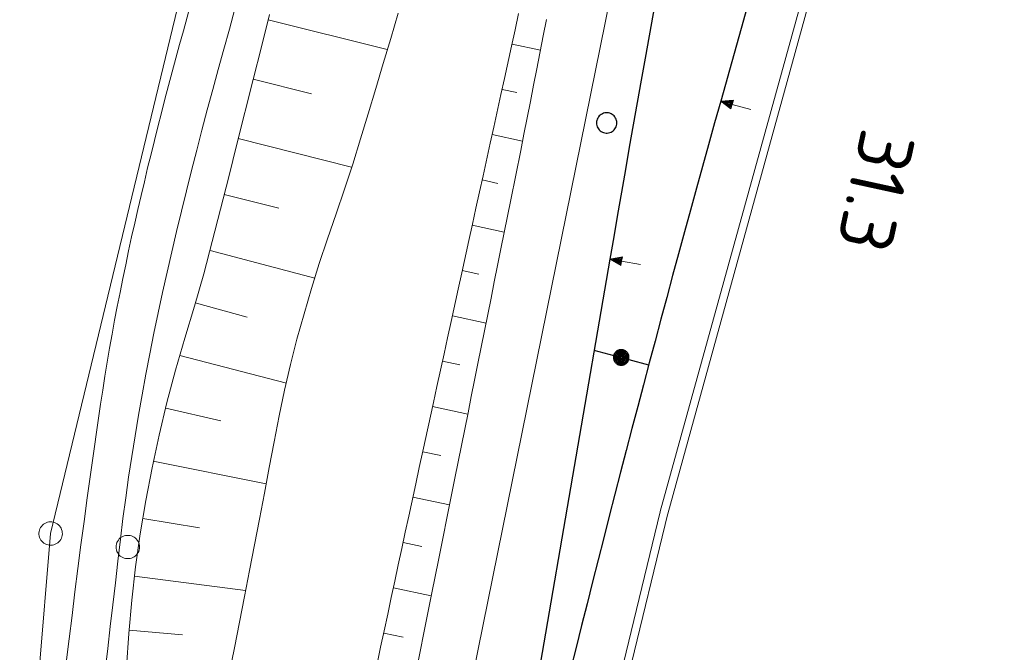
# Model space of a CAD drawing. Header units: metres. Extents: x 3425540 to 3446143, y 5432760 to 5444637.
# Tile 150 of 256: x 3435898 to 3435961, y 5439911 to 5439951. Entities that reach past the tile are written whole.
import ezdxf
from ezdxf.enums import TextEntityAlignment as Align

# ---------------------------------------------------------------- set-up
doc = ezdxf.new("R2010")
doc.units = ezdxf.units.M
for name, color, linetype, lineweight in [('B_Bestand', 9, 'Continuous', 18), ('B_Böschung', 9, 'Continuous', 18), ('B_Flurgrenzen', 9, 'Continuous', 18), ('B_Gleisachse', 9, 'Continuous', 25), ('B_Kilometrierung', 9, 'Continuous', 25), ('Bestand Kabeltröge', 9, 'Continuous', 18), ('Bestand_Neu_Strecke 3443', 9, 'Continuous', 18)]:
    doc.layers.add(name, color=color, linetype=linetype, lineweight=lineweight)
doc.styles.get("Standard").update_dxf_attribs({"font": 'isocpeur.ttf'})

msp = doc.modelspace()

# ---------------------------------------------------------------- linework, layer by layer
at = {"layer": 'B_Bestand'}
for points in [[(3435944.365, 5439945.605), (3435943.176, 5439945.939), (3435943.252, 5439946.212), (3435942.441, 5439946.146), (3435943.099, 5439945.667), (3435943.176, 5439945.939)], [(3435943.078, 5439945.738), (3435943.197, 5439946.162), (3435942.532, 5439946.12), (3435943.078, 5439945.738)], [(3435943.057, 5439945.809), (3435943.142, 5439946.112), (3435942.623, 5439946.095), (3435943.057, 5439945.809)], [(3435943.036, 5439945.88), (3435943.088, 5439946.062), (3435942.713, 5439946.069), (3435943.036, 5439945.88)], [(3435943.013, 5439945.944), (3435943.035, 5439946.02), (3435942.804, 5439946.044), (3435943.013, 5439945.944)], [(3435937.329, 5439935.719), (3435936.112, 5439935.929), (3435936.16, 5439936.208), (3435935.359, 5439936.058), (3435936.064, 5439935.649), (3435936.112, 5439935.929)], [(3435936.036, 5439935.718), (3435936.11, 5439936.152), (3435935.452, 5439936.042), (3435936.036, 5439935.718)], [(3435936.007, 5439935.787), (3435936.061, 5439936.097), (3435935.546, 5439936.026), (3435936.007, 5439935.787)], [(3435935.979, 5439935.855), (3435936.011, 5439936.042), (3435935.639, 5439936.01), (3435935.979, 5439935.855)], [(3435935.95, 5439935.916), (3435935.963, 5439935.994), (3435935.732, 5439935.994), (3435935.95, 5439935.916)]]:
    msp.add_lwpolyline(points, dxfattribs=at)
for points, knots in [([(3435828.647, 5439499.639), (3435826.735, 5439500.062), (3435824.824, 5439500.484), (3435822.912, 5439500.906), (3435822.73, 5439500.946), (3435822.555, 5439500.962), (3435822.38, 5439501.08), (3435822.312, 5439501.126), (3435822.256, 5439501.198), (3435822.266, 5439501.263), (3435822.336, 5439501.732), (3435822.604, 5439502.243), (3435822.9, 5439502.685), (3435823.549, 5439503.655), (3435824.249, 5439504.52), (3435824.882, 5439505.469), (3435825.936, 5439507.05), (3435827.051, 5439508.575), (3435827.855, 5439510.324), (3435829.382, 5439513.648), (3435830.176, 5439517.166), (3435830.938, 5439520.693), (3435831.735, 5439524.38), (3435832.558, 5439528.057), (3435833.246, 5439531.763), (3435834.279, 5439537.327), (3435835.268, 5439542.898), (3435836.313, 5439548.459), (3435837.583, 5439555.221), (3435838.824, 5439561.987), (3435840.192, 5439568.73), (3435842.261, 5439578.931), (3435844.476, 5439589.1), (3435846.666, 5439599.274), (3435849.924, 5439614.41), (3435853.305, 5439629.519), (3435856.561, 5439644.654), (3435858.939, 5439655.711), (3435860.826, 5439666.871), (3435863.238, 5439677.921), (3435864.389, 5439683.195), (3435865.704, 5439688.432), (3435866.876, 5439693.701), (3435870.783, 5439711.267), (3435874.703, 5439728.83), (3435878.393, 5439746.443), (3435879.925, 5439753.756), (3435881.381, 5439761.084), (3435882.864, 5439768.407), (3435886.887, 5439788.275), (3435891.458, 5439808.029), (3435894.53, 5439828.085), (3435896.833, 5439843.117), (3435897.53, 5439858.32), (3435899.126, 5439873.428), (3435900.702, 5439888.346), (3435902.358, 5439903.258), (3435904.096, 5439918.155), (3435907.398, 5439946.464), (3435919.746, 5439973.066), (3435923.455, 5440001.449), (3435923.91, 5440004.932), (3435923.978, 5440008.451), (3435923.778, 5440011.936), (3435922.662, 5440031.359), (3435919.898, 5440050.757), (3435918.585, 5440070.178), (3435918.235, 5440075.347), (3435916.979, 5440080.719), (3435918.295, 5440085.736), (3435918.839, 5440087.812), (3435919.384, 5440089.888), (3435919.928, 5440091.964)], [0, 0, 0, 0, 0.009642, 0.009642, 0.009642, 0.010561, 0.010561, 0.010561, 0.010915, 0.010915, 0.010915, 0.013471, 0.013471, 0.013471, 0.019082, 0.019082, 0.019082, 0.028428, 0.028428, 0.028428, 0.046188, 0.046188, 0.046188, 0.064753, 0.064753, 0.064753, 0.092622, 0.092622, 0.092622, 0.126505, 0.126505, 0.126505, 0.177764, 0.177764, 0.177764, 0.254017, 0.254017, 0.254017, 0.309722, 0.309722, 0.309722, 0.336308, 0.336308, 0.336308, 0.424936, 0.424936, 0.424936, 0.461735, 0.461735, 0.461735, 0.561565, 0.561565, 0.561565, 0.636388, 0.636388, 0.636388, 0.710269, 0.710269, 0.710269, 0.850661, 0.850661, 0.850661, 0.867886, 0.867886, 0.867886, 0.963883, 0.963883, 0.963883, 0.98943, 0.98943, 0.98943, 1, 1, 1, 1]), ([(3435914.924, 5440084.987), (3435915.077, 5440082.125), (3435915.229, 5440079.263), (3435915.382, 5440076.4), (3435916.363, 5440058.013), (3435919.175, 5440039.747), (3435920.57, 5440021.403), (3435921.071, 5440014.809), (3435921.273, 5440008.134), (3435920.458, 5440001.547), (3435919.685, 5439995.3), (3435918.301, 5439989.183), (3435916.918, 5439983.051), (3435912.657, 5439964.163), (3435905.655, 5439945.929), (3435902.825, 5439926.784), (3435900.463, 5439910.809), (3435898.909, 5439894.754), (3435897.209, 5439878.708), (3435895.869, 5439866.063), (3435895.083, 5439853.367), (3435893.442, 5439840.75), (3435890.305, 5439816.637), (3435885.459, 5439792.794), (3435880.457, 5439769.013), (3435878.493, 5439759.676), (3435876.528, 5439750.339), (3435874.56, 5439741.002), (3435872.07, 5439729.19), (3435869.578, 5439717.378), (3435867.08, 5439705.568), (3435865.787, 5439699.456), (3435863.943, 5439693.468), (3435862.68, 5439687.35), (3435861.262, 5439680.482), (3435859.861, 5439673.611), (3435858.464, 5439666.738), (3435856.299, 5439656.088), (3435854.184, 5439645.429), (3435851.982, 5439634.786), (3435850.351, 5439626.906), (3435848.597, 5439619.053), (3435846.881, 5439611.191), (3435845.313, 5439604.01), (3435843.706, 5439596.837), (3435842.143, 5439589.654), (3435840.041, 5439579.999), (3435838.067, 5439570.316), (3435836.069, 5439560.638), (3435833.696, 5439549.145), (3435831.594, 5439537.598), (3435829.307, 5439526.085), (3435828.53, 5439522.172), (3435827.573, 5439518.306), (3435826.557, 5439514.437), (3435826.043, 5439512.481), (3435825.381, 5439510.508), (3435824.2, 5439508.865), (3435823.041, 5439507.252), (3435821.855, 5439505.676), (3435820.674, 5439504.085), (3435820.131, 5439503.354), (3435819.595, 5439502.626), (3435819.035, 5439501.901), (3435818.939, 5439501.777), (3435818.777, 5439501.679), (3435818.622, 5439501.682), (3435813.254, 5439501.782), (3435807.862, 5439502.211), (3435802.502, 5439502.723), (3435791.035, 5439503.82), (3435779.578, 5439505.03), (3435768.102, 5439506.031), (3435760.651, 5439506.681), (3435753.201, 5439507.331), (3435745.75, 5439507.981)], [0, 0, 0, 0, 0.012862, 0.012862, 0.012862, 0.09549, 0.09549, 0.09549, 0.12519, 0.12519, 0.12519, 0.153358, 0.153358, 0.153358, 0.240119, 0.240119, 0.240119, 0.312518, 0.312518, 0.312518, 0.369573, 0.369573, 0.369573, 0.478618, 0.478618, 0.478618, 0.521434, 0.521434, 0.521434, 0.575603, 0.575603, 0.575603, 0.603636, 0.603636, 0.603636, 0.635105, 0.635105, 0.635105, 0.683871, 0.683871, 0.683871, 0.719978, 0.719978, 0.719978, 0.752963, 0.752963, 0.752963, 0.797304, 0.797304, 0.797304, 0.849968, 0.849968, 0.849968, 0.867869, 0.867869, 0.867869, 0.876919, 0.876919, 0.876919, 0.885803, 0.885803, 0.885803, 0.889887, 0.889887, 0.889887, 0.890587, 0.890587, 0.890587, 0.914748, 0.914748, 0.914748, 0.96644, 0.96644, 0.96644, 1, 1, 1, 1]), ([(3436055.647, 5439941.897), (3436055.337, 5439941.328), (3436055.027, 5439940.758), (3436054.717, 5439940.188), (3436054.207, 5439939.251), (3436053.125, 5439938.723), (3436052.129, 5439938.306), (3436044.937, 5439935.299), (3436037.74, 5439932.773), (3436030.327, 5439930.639), (3436019.527, 5439927.53), (3436008.518, 5439925.447), (3435997.691, 5439922.366), (3435992.778, 5439920.968), (3435988.034, 5439919.345), (3435983.639, 5439916.37), (3435976.673, 5439911.656), (3435971.894, 5439905.209), (3435967.487, 5439898.327), (3435962.183, 5439890.044), (3435957.393, 5439881.788), (3435953.036, 5439873.017), (3435950.071, 5439867.048), (3435947.297, 5439861.162), (3435945.278, 5439854.763), (3435942.786, 5439846.863), (3435941.63, 5439838.814), (3435940.768, 5439830.693), (3435939.981, 5439823.276), (3435941.561, 5439815.623), (3435939.955, 5439808.341), (3435938.695, 5439802.631), (3435937.386, 5439796.933), (3435936.119, 5439791.225), (3435934.845, 5439785.484), (3435933.549, 5439779.747), (3435932.308, 5439773.997), (3435930.849, 5439767.237), (3435930.313, 5439760.308), (3435929.064, 5439753.506), (3435927.879, 5439747.057), (3435926.671, 5439740.611), (3435925.4, 5439734.178), (3435924.073, 5439727.464), (3435922.625, 5439720.776), (3435921.296, 5439714.062), (3435920.583, 5439710.461), (3435919.931, 5439706.849), (3435919.352, 5439703.222), (3435918.542, 5439698.153), (3435917.89, 5439693.066), (3435917.288, 5439687.968), (3435916.469, 5439681.037), (3435915.785, 5439674.105), (3435915.103, 5439667.151), (3435914.656, 5439662.597), (3435914.299, 5439658.037), (3435914.124, 5439653.477), (3435913.967, 5439649.395), (3435914.211, 5439645.294), (3435914.714, 5439641.219), (3435915.365, 5439635.942), (3435916.088, 5439630.716), (3435916.847, 5439625.47), (3435917.294, 5439622.377), (3435917.531, 5439619.242), (3435918.273, 5439616.207), (3435918.544, 5439615.098), (3435918.816, 5439613.989), (3435919.087, 5439612.879)], [0, 0, 0, 0, 0.004921, 0.004921, 0.004921, 0.013014, 0.013014, 0.013014, 0.071463, 0.071463, 0.071463, 0.156614, 0.156614, 0.156614, 0.195253, 0.195253, 0.195253, 0.256499, 0.256499, 0.256499, 0.330209, 0.330209, 0.330209, 0.380372, 0.380372, 0.380372, 0.442307, 0.442307, 0.442307, 0.498875, 0.498875, 0.498875, 0.543237, 0.543237, 0.543237, 0.587862, 0.587862, 0.587862, 0.640331, 0.640331, 0.640331, 0.690084, 0.690084, 0.690084, 0.742007, 0.742007, 0.742007, 0.76986, 0.76986, 0.76986, 0.808791, 0.808791, 0.808791, 0.861728, 0.861728, 0.861728, 0.8964, 0.8964, 0.8964, 0.927437, 0.927437, 0.927437, 0.967632, 0.967632, 0.967632, 0.991335, 0.991335, 0.991335, 1, 1, 1, 1]), ([(3435990.087, 5439644.535), (3435968.142, 5439636.324), (3435946.198, 5439628.112), (3435924.253, 5439619.901), (3435923.165, 5439619.494), (3435922.068, 5439619.112), (3435920.973, 5439618.722), (3435920.852, 5439618.679), (3435920.719, 5439618.651), (3435920.594, 5439618.652), (3435920.26, 5439618.655), (3435919.791, 5439618.876), (3435919.735, 5439619.215), (3435919.657, 5439619.686), (3435919.603, 5439620.157), (3435919.541, 5439620.628), (3435918.835, 5439625.994), (3435918.118, 5439631.35), (3435917.432, 5439636.727), (3435916.942, 5439640.572), (3435916.774, 5439644.457), (3435916.794, 5439648.317), (3435916.865, 5439661.913), (3435917.87, 5439675.543), (3435920.182, 5439689.053), (3435922.248, 5439701.126), (3435924.434, 5439713.03), (3435926.738, 5439724.987), (3435928.862, 5439736.012), (3435931.214, 5439746.991), (3435933.308, 5439758.017), (3435934.267, 5439763.066), (3435934.509, 5439768.236), (3435935.424, 5439773.291), (3435936.887, 5439781.375), (3435939.413, 5439789.234), (3435941.015, 5439797.305), (3435941.959, 5439802.064), (3435942.701, 5439806.853), (3435943.304, 5439811.659), (3435944.381, 5439820.247), (3435943.69, 5439828.981), (3435944.662, 5439837.594), (3435945.235, 5439842.672), (3435946.324, 5439847.64), (3435947.78, 5439852.584), (3435949.433, 5439858.199), (3435951.728, 5439863.433), (3435954.107, 5439868.78), (3435959.931, 5439881.872), (3435965.832, 5439894.23), (3435975.803, 5439905.406), (3435981.979, 5439912.33), (3435989.819, 5439916.624), (3435998.249, 5439919.248), (3436010.39, 5439923.027), (3436022.812, 5439925.472), (3436034.835, 5439929.436), (3436041.389, 5439931.597), (3436047.944, 5439933.758), (3436054.498, 5439935.919)], [0, 0, 0, 0, 0.153998, 0.153998, 0.153998, 0.161635, 0.161635, 0.161635, 0.162479, 0.162479, 0.162479, 0.164729, 0.164729, 0.164729, 0.167854, 0.167854, 0.167854, 0.203426, 0.203426, 0.203426, 0.228856, 0.228856, 0.228856, 0.31841, 0.31841, 0.31841, 0.398436, 0.398436, 0.398436, 0.472217, 0.472217, 0.472217, 0.505999, 0.505999, 0.505999, 0.560017, 0.560017, 0.560017, 0.591862, 0.591862, 0.591862, 0.648759, 0.648759, 0.648759, 0.682303, 0.682303, 0.682303, 0.720397, 0.720397, 0.720397, 0.813661, 0.813661, 0.813661, 0.871436, 0.871436, 0.871436, 0.95464, 0.95464, 0.95464, 1, 1, 1, 1])]:
    msp.add_open_spline(points, degree=3, knots=knots, dxfattribs=at)
at = {"layer": 'B_Böschung'}
for p, q in [((3435913.528, 5439951.352), (3435921.141, 5439949.438)), ((3435929.114, 5439949.797), (3435930.926, 5439949.396)), ((3435912.575, 5439947.561), (3435916.292, 5439946.622)), ((3435928.474, 5439946.903), (3435929.414, 5439946.696)), ((3435927.835, 5439944.01), (3435929.782, 5439943.582)), ((3435911.621, 5439943.769), (3435918.859, 5439941.924)), ((3435927.201, 5439941.116), (3435928.202, 5439940.896)), ((3435910.72, 5439940.188), (3435914.205, 5439939.299)), ((3435926.569, 5439938.221), (3435928.62, 5439937.772)), ((3435909.819, 5439936.606), (3435916.509, 5439934.845)), ((3435925.937, 5439935.326), (3435926.987, 5439935.097)), ((3435908.871, 5439933.25), (3435912.2, 5439932.354)), ((3435925.305, 5439932.431), (3435927.454, 5439931.962)), ((3435907.894, 5439929.903), (3435914.703, 5439928.117)), ((3435924.673, 5439929.536), (3435925.772, 5439929.296)), ((3435906.988, 5439926.536), (3435910.5, 5439925.71)), ((3435924.041, 5439926.641), (3435926.287, 5439926.151)), ((3435923.409, 5439923.746), (3435924.556, 5439923.496)), ((3435906.196, 5439923.14), (3435913.4, 5439921.683)), ((3435922.777, 5439920.852), (3435925.121, 5439920.344)), ((3435905.524, 5439919.481), (3435909.138, 5439918.885)), ((3435922.159, 5439917.954), (3435923.349, 5439917.698)), ((3435905.004, 5439915.798), (3435912.09, 5439914.886)), ((3435921.543, 5439915.055), (3435923.955, 5439914.541)), ((3435904.656, 5439912.345), (3435908.066, 5439912.049)), ((3435920.926, 5439912.157), (3435922.148, 5439911.897))]:
    msp.add_line(p, q, dxfattribs=at)
for points in [[(3435904.482, 5439910.004), (3435904.623, 5439912.136), (3435904.819, 5439914.265), (3435905.064, 5439916.389), (3435905.363, 5439918.509), (3435905.714, 5439920.621), (3435906.113, 5439922.722), (3435906.559, 5439924.812), (3435907.058, 5439926.89), (3435907.612, 5439928.957), (3435908.21, 5439931.01), (3435908.824, 5439933.057), (3435909.415, 5439935.111), (3435909.963, 5439937.177), (3435910.487, 5439939.25), (3435911.01, 5439941.322), (3435911.533, 5439943.395), (3435912.577, 5439947.541), (3435913.1, 5439949.615), (3435913.621, 5439951.688)], [(3435921.841, 5439951.77), (3435921.368, 5439950.161), (3435920.888, 5439948.552), (3435920.404, 5439946.946), (3435919.916, 5439945.34), (3435919.426, 5439943.735), (3435918.935, 5439942.13), (3435918.417, 5439940.534), (3435917.874, 5439938.947), (3435917.327, 5439937.36), (3435916.795, 5439935.769), (3435916.296, 5439934.166), (3435915.822, 5439932.554), (3435915.371, 5439930.937), (3435914.951, 5439929.312), (3435914.568, 5439927.678), (3435914.231, 5439926.034), (3435913.914, 5439924.386), (3435913.6, 5439922.738), (3435913.288, 5439921.089), (3435912.974, 5439919.441), (3435912.659, 5439917.793), (3435912.34, 5439916.146), (3435912.019, 5439914.499), (3435911.697, 5439912.852), (3435911.373, 5439911.206), (3435911.05, 5439909.559)], [(3435921.842, 5439916.522), (3435922.065, 5439917.559), (3435922.288, 5439918.595), (3435922.512, 5439919.632), (3435922.962, 5439921.704), (3435923.188, 5439922.74), (3435923.412, 5439923.776), (3435924.09, 5439926.884), (3435924.315, 5439927.92), (3435924.767, 5439929.992), (3435924.992, 5439931.028), (3435925.219, 5439932.063), (3435925.671, 5439934.135), (3435925.897, 5439935.172), (3435926.351, 5439937.242), (3435926.577, 5439938.278), (3435926.804, 5439939.314), (3435927.03, 5439940.35), (3435927.258, 5439941.385), (3435927.712, 5439943.457), (3435927.939, 5439944.492), (3435928.395, 5439946.564), (3435928.622, 5439947.6), (3435929.078, 5439949.67), (3435929.306, 5439950.706), (3435929.534, 5439951.741)], [(3435923.993, 5439914.718), (3435924.203, 5439915.765), (3435924.412, 5439916.812), (3435925.252, 5439921), (3435925.461, 5439922.047), (3435926.301, 5439926.235), (3435926.511, 5439927.281), (3435926.721, 5439928.328), (3435926.93, 5439929.375), (3435927.141, 5439930.422), (3435927.771, 5439933.563), (3435927.981, 5439934.609), (3435928.192, 5439935.656), (3435928.402, 5439936.703), (3435928.613, 5439937.75), (3435928.823, 5439938.797), (3435929.034, 5439939.843), (3435929.667, 5439942.984), (3435929.876, 5439944.031), (3435930.083, 5439945.078), (3435930.289, 5439946.126), (3435930.494, 5439947.174), (3435930.698, 5439948.222), (3435931.108, 5439950.318), (3435931.313, 5439951.365)], [(3435920.495, 5439910.189), (3435920.719, 5439911.248), (3435920.944, 5439912.306), (3435921.168, 5439913.364), (3435921.393, 5439914.422), (3435921.618, 5439915.477), (3435921.842, 5439916.522)], [(3435922.943, 5439909.484), (3435923.783, 5439913.672), (3435923.993, 5439914.718)]]:
    msp.add_lwpolyline(points, dxfattribs=at)
at = {"layer": 'B_Flurgrenzen'}
for q in [(3435920.281, 5440004.029), (3435894.701, 5439859.669)]:
    msp.add_line((3435899.636, 5439918.517), q, dxfattribs=at)
for points in [[(3435898.949, 5439918.819), (3435898.916, 5439918.731), (3435898.897, 5439918.642), (3435898.886, 5439918.544), (3435898.89, 5439918.452), (3435898.908, 5439918.36), (3435898.931, 5439918.266), (3435898.965, 5439918.18), (3435899.014, 5439918.101), (3435899.07, 5439918.024), (3435899.139, 5439917.961), (3435899.211, 5439917.904), (3435899.293, 5439917.855), (3435899.379, 5439917.817), (3435899.47, 5439917.79), (3435899.561, 5439917.776), (3435899.654, 5439917.767), (3435899.749, 5439917.777), (3435899.84, 5439917.795), (3435899.926, 5439917.828), (3435900.011, 5439917.875), (3435900.091, 5439917.924), (3435900.162, 5439917.983), (3435900.227, 5439918.057), (3435900.279, 5439918.131), (3435900.322, 5439918.215), (3435900.355, 5439918.304), (3435900.374, 5439918.393), (3435900.385, 5439918.491), (3435900.381, 5439918.583), (3435900.363, 5439918.675), (3435900.34, 5439918.769), (3435900.306, 5439918.855), (3435900.258, 5439918.934), (3435900.201, 5439919.011), (3435900.132, 5439919.073), (3435900.06, 5439919.131), (3435899.978, 5439919.18), (3435899.892, 5439919.218), (3435899.801, 5439919.245), (3435899.71, 5439919.259), (3435899.617, 5439919.267), (3435899.522, 5439919.258), (3435899.431, 5439919.24), (3435899.345, 5439919.206), (3435899.26, 5439919.16), (3435899.181, 5439919.111), (3435899.109, 5439919.052), (3435899.044, 5439918.977), (3435898.992, 5439918.903), (3435898.949, 5439918.819)], [(3435905.316, 5439917.657), (3435905.31, 5439917.751), (3435905.292, 5439917.84), (3435905.263, 5439917.935), (3435905.222, 5439918.017), (3435905.168, 5439918.094), (3435905.109, 5439918.171), (3435905.044, 5439918.236), (3435904.968, 5439918.289), (3435904.885, 5439918.336), (3435904.796, 5439918.366), (3435904.708, 5439918.389), (3435904.613, 5439918.401), (3435904.519, 5439918.401), (3435904.424, 5439918.389), (3435904.336, 5439918.366), (3435904.247, 5439918.336), (3435904.164, 5439918.289), (3435904.088, 5439918.236), (3435904.023, 5439918.171), (3435903.964, 5439918.094), (3435903.91, 5439918.017), (3435903.869, 5439917.935), (3435903.84, 5439917.84), (3435903.822, 5439917.751), (3435903.816, 5439917.657), (3435903.822, 5439917.563), (3435903.84, 5439917.474), (3435903.869, 5439917.379), (3435903.91, 5439917.297), (3435903.964, 5439917.22), (3435904.023, 5439917.143), (3435904.088, 5439917.078), (3435904.164, 5439917.025), (3435904.247, 5439916.978), (3435904.336, 5439916.948), (3435904.424, 5439916.925), (3435904.519, 5439916.913), (3435904.613, 5439916.913), (3435904.708, 5439916.925), (3435904.796, 5439916.948), (3435904.885, 5439916.978), (3435904.968, 5439917.025), (3435905.044, 5439917.078), (3435905.109, 5439917.143), (3435905.168, 5439917.22), (3435905.222, 5439917.297), (3435905.263, 5439917.379), (3435905.292, 5439917.474), (3435905.31, 5439917.563), (3435905.316, 5439917.657)]]:
    msp.add_lwpolyline(points, dxfattribs=at)
at = {"layer": 'B_Gleisachse'}
for p, q in [((3435960.115, 5440009.08), (3435942.441, 5439946.146)), ((3435935.359, 5439936.058), (3435930.799, 5439909.548)), ((3435934.347, 5439930.236), (3435935.606, 5439929.898)), ((3435936.565, 5439929.642), (3435937.824, 5439929.304))]:
    msp.add_line(p, q, dxfattribs=at)
for points in [[(3435936.564, 5439929.642), (3435936.575, 5439929.692), (3435936.581, 5439929.744), (3435936.581, 5439929.796), (3435936.575, 5439929.848), (3435936.564, 5439929.898), (3435936.548, 5439929.948), (3435936.527, 5439929.995), (3435936.501, 5439930.04), (3435936.471, 5439930.082), (3435936.436, 5439930.121), (3435936.398, 5439930.155), (3435936.355, 5439930.186), (3435936.31, 5439930.212), (3435936.263, 5439930.233), (3435936.213, 5439930.249), (3435936.163, 5439930.26), (3435936.111, 5439930.265), (3435936.059, 5439930.265), (3435936.007, 5439930.26), (3435935.957, 5439930.249), (3435935.907, 5439930.233), (3435935.86, 5439930.212), (3435935.815, 5439930.186), (3435935.773, 5439930.155), (3435935.734, 5439930.121), (3435935.7, 5439930.082), (3435935.669, 5439930.04), (3435935.643, 5439929.995), (3435935.622, 5439929.947), (3435935.606, 5439929.898), (3435935.595, 5439929.847), (3435935.59, 5439929.796), (3435935.59, 5439929.744), (3435935.595, 5439929.692), (3435935.606, 5439929.641), (3435935.622, 5439929.592), (3435935.643, 5439929.544), (3435935.669, 5439929.5), (3435935.7, 5439929.457), (3435935.734, 5439929.419), (3435935.773, 5439929.384), (3435935.815, 5439929.354), (3435935.86, 5439929.328), (3435935.908, 5439929.307), (3435935.957, 5439929.291), (3435936.008, 5439929.28), (3435936.059, 5439929.274), (3435936.111, 5439929.274), (3435936.163, 5439929.28), (3435936.214, 5439929.291), (3435936.263, 5439929.307), (3435936.311, 5439929.328), (3435936.355, 5439929.354), (3435936.398, 5439929.384), (3435936.436, 5439929.419), (3435936.471, 5439929.457), (3435936.501, 5439929.5), (3435936.527, 5439929.545), (3435936.548, 5439929.592), (3435936.564, 5439929.641)], [(3435936.496, 5439929.66), (3435936.505, 5439929.703), (3435936.51, 5439929.748), (3435936.51, 5439929.792), (3435936.505, 5439929.836), (3435936.496, 5439929.88), (3435936.482, 5439929.922), (3435936.464, 5439929.963), (3435936.442, 5439930.002), (3435936.415, 5439930.037), (3435936.386, 5439930.07), (3435936.353, 5439930.1), (3435936.317, 5439930.127), (3435936.278, 5439930.149), (3435936.238, 5439930.167), (3435936.195, 5439930.181), (3435936.152, 5439930.19), (3435936.107, 5439930.194), (3435936.063, 5439930.194), (3435936.019, 5439930.19), (3435935.975, 5439930.18), (3435935.933, 5439930.167), (3435935.892, 5439930.149), (3435935.853, 5439930.126), (3435935.818, 5439930.1), (3435935.785, 5439930.07), (3435935.755, 5439930.037), (3435935.728, 5439930.001), (3435935.706, 5439929.963), (3435935.688, 5439929.922), (3435935.674, 5439929.88), (3435935.665, 5439929.836), (3435935.661, 5439929.792), (3435935.661, 5439929.748), (3435935.665, 5439929.703), (3435935.675, 5439929.66), (3435935.688, 5439929.617), (3435935.706, 5439929.577), (3435935.729, 5439929.538), (3435935.755, 5439929.502), (3435935.785, 5439929.469), (3435935.818, 5439929.439), (3435935.854, 5439929.413), (3435935.892, 5439929.391), (3435935.933, 5439929.373), (3435935.975, 5439929.359), (3435936.019, 5439929.35), (3435936.063, 5439929.345), (3435936.108, 5439929.345), (3435936.152, 5439929.35), (3435936.195, 5439929.359), (3435936.238, 5439929.373), (3435936.278, 5439929.391), (3435936.317, 5439929.413), (3435936.353, 5439929.439), (3435936.386, 5439929.469), (3435936.415, 5439929.502), (3435936.442, 5439929.538), (3435936.464, 5439929.577), (3435936.482, 5439929.617), (3435936.496, 5439929.66)], [(3435936.428, 5439929.678), (3435936.435, 5439929.715), (3435936.439, 5439929.751), (3435936.439, 5439929.789), (3435936.435, 5439929.825), (3435936.428, 5439929.862), (3435936.416, 5439929.897), (3435936.401, 5439929.931), (3435936.382, 5439929.963), (3435936.36, 5439929.993), (3435936.336, 5439930.02), (3435936.308, 5439930.045), (3435936.278, 5439930.067), (3435936.246, 5439930.085), (3435936.212, 5439930.1), (3435936.177, 5439930.112), (3435936.14, 5439930.12), (3435936.104, 5439930.124), (3435936.066, 5439930.124), (3435936.03, 5439930.12), (3435935.993, 5439930.112), (3435935.958, 5439930.101), (3435935.924, 5439930.086), (3435935.892, 5439930.067), (3435935.862, 5439930.045), (3435935.835, 5439930.02), (3435935.81, 5439929.993), (3435935.788, 5439929.963), (3435935.77, 5439929.931), (3435935.755, 5439929.897), (3435935.743, 5439929.861), (3435935.735, 5439929.825), (3435935.731, 5439929.788), (3435935.731, 5439929.751), (3435935.735, 5439929.715), (3435935.743, 5439929.678), (3435935.754, 5439929.643), (3435935.769, 5439929.609), (3435935.788, 5439929.577), (3435935.81, 5439929.547), (3435935.834, 5439929.519), (3435935.862, 5439929.494), (3435935.892, 5439929.473), (3435935.924, 5439929.454), (3435935.958, 5439929.439), (3435935.994, 5439929.427), (3435936.03, 5439929.42), (3435936.067, 5439929.416), (3435936.104, 5439929.416), (3435936.14, 5439929.42), (3435936.177, 5439929.427), (3435936.212, 5439929.439), (3435936.246, 5439929.454), (3435936.278, 5439929.473), (3435936.308, 5439929.495), (3435936.336, 5439929.519), (3435936.361, 5439929.547), (3435936.382, 5439929.577), (3435936.401, 5439929.609), (3435936.416, 5439929.643), (3435936.428, 5439929.678)], [(3435936.359, 5439929.697), (3435936.365, 5439929.725), (3435936.368, 5439929.755), (3435936.368, 5439929.785), (3435936.365, 5439929.814), (3435936.359, 5439929.843), (3435936.35, 5439929.872), (3435936.338, 5439929.898), (3435936.323, 5439929.924), (3435936.306, 5439929.948), (3435936.286, 5439929.97), (3435936.264, 5439929.99), (3435936.24, 5439930.008), (3435936.214, 5439930.022), (3435936.187, 5439930.034), (3435936.158, 5439930.044), (3435936.129, 5439930.05), (3435936.1, 5439930.053), (3435936.07, 5439930.053), (3435936.041, 5439930.05), (3435936.012, 5439930.044), (3435935.983, 5439930.034), (3435935.957, 5439930.022), (3435935.931, 5439930.007), (3435935.907, 5439929.99), (3435935.885, 5439929.97), (3435935.865, 5439929.948), (3435935.847, 5439929.924), (3435935.833, 5439929.899), (3435935.821, 5439929.871), (3435935.811, 5439929.843), (3435935.805, 5439929.814), (3435935.802, 5439929.784), (3435935.802, 5439929.755), (3435935.805, 5439929.725), (3435935.811, 5439929.696), (3435935.821, 5439929.668), (3435935.833, 5439929.641), (3435935.848, 5439929.615), (3435935.865, 5439929.592), (3435935.885, 5439929.569), (3435935.907, 5439929.549), (3435935.931, 5439929.532), (3435935.956, 5439929.517), (3435935.984, 5439929.505), (3435936.012, 5439929.496), (3435936.041, 5439929.49), (3435936.071, 5439929.487), (3435936.1, 5439929.487), (3435936.13, 5439929.49), (3435936.159, 5439929.496), (3435936.187, 5439929.505), (3435936.214, 5439929.517), (3435936.24, 5439929.532), (3435936.263, 5439929.549), (3435936.286, 5439929.569), (3435936.306, 5439929.591), (3435936.323, 5439929.615), (3435936.338, 5439929.641), (3435936.35, 5439929.668), (3435936.359, 5439929.697)], [(3435936.29, 5439929.715), (3435936.295, 5439929.736), (3435936.298, 5439929.759), (3435936.298, 5439929.781), (3435936.295, 5439929.803), (3435936.29, 5439929.825), (3435936.284, 5439929.846), (3435936.275, 5439929.866), (3435936.263, 5439929.886), (3435936.25, 5439929.904), (3435936.235, 5439929.92), (3435936.219, 5439929.935), (3435936.201, 5439929.948), (3435936.182, 5439929.959), (3435936.161, 5439929.968), (3435936.14, 5439929.975), (3435936.119, 5439929.98), (3435936.096, 5439929.982), (3435936.074, 5439929.982), (3435936.052, 5439929.98), (3435936.03, 5439929.975), (3435936.009, 5439929.968), (3435935.989, 5439929.959), (3435935.969, 5439929.948), (3435935.951, 5439929.935), (3435935.935, 5439929.92), (3435935.92, 5439929.903), (3435935.907, 5439929.886), (3435935.896, 5439929.866), (3435935.887, 5439929.846), (3435935.88, 5439929.825), (3435935.875, 5439929.803), (3435935.873, 5439929.781), (3435935.873, 5439929.759), (3435935.875, 5439929.737), (3435935.88, 5439929.715), (3435935.887, 5439929.694), (3435935.896, 5439929.673), (3435935.907, 5439929.654), (3435935.92, 5439929.636), (3435935.935, 5439929.62), (3435935.952, 5439929.605), (3435935.969, 5439929.591), (3435935.989, 5439929.58), (3435936.009, 5439929.571), (3435936.03, 5439929.564), (3435936.052, 5439929.56), (3435936.074, 5439929.557), (3435936.096, 5439929.557), (3435936.118, 5439929.56), (3435936.14, 5439929.565), (3435936.161, 5439929.571), (3435936.182, 5439929.58), (3435936.201, 5439929.592), (3435936.219, 5439929.604), (3435936.235, 5439929.62), (3435936.25, 5439929.636), (3435936.264, 5439929.654), (3435936.275, 5439929.673), (3435936.284, 5439929.694), (3435936.29, 5439929.715)], [(3435936.222, 5439929.733), (3435936.225, 5439929.748), (3435936.227, 5439929.763), (3435936.227, 5439929.777), (3435936.225, 5439929.792), (3435936.222, 5439929.807), (3435936.217, 5439929.821), (3435936.211, 5439929.834), (3435936.204, 5439929.847), (3435936.195, 5439929.859), (3435936.186, 5439929.87), (3435936.175, 5439929.88), (3435936.162, 5439929.889), (3435936.15, 5439929.896), (3435936.136, 5439929.902), (3435936.122, 5439929.907), (3435936.107, 5439929.91), (3435936.092, 5439929.911), (3435936.078, 5439929.911), (3435936.063, 5439929.91), (3435936.048, 5439929.907), (3435936.034, 5439929.902), (3435936.021, 5439929.896), (3435936.008, 5439929.888), (3435935.996, 5439929.88), (3435935.985, 5439929.87), (3435935.975, 5439929.859), (3435935.966, 5439929.847), (3435935.959, 5439929.834), (3435935.953, 5439929.82), (3435935.948, 5439929.806), (3435935.945, 5439929.792), (3435935.944, 5439929.777), (3435935.944, 5439929.762), (3435935.945, 5439929.747), (3435935.948, 5439929.733), (3435935.953, 5439929.719), (3435935.959, 5439929.706), (3435935.966, 5439929.693), (3435935.975, 5439929.681), (3435935.985, 5439929.669), (3435935.996, 5439929.66), (3435936.008, 5439929.651), (3435936.021, 5439929.644), (3435936.035, 5439929.638), (3435936.049, 5439929.633), (3435936.063, 5439929.63), (3435936.078, 5439929.628), (3435936.093, 5439929.628), (3435936.108, 5439929.63), (3435936.122, 5439929.633), (3435936.136, 5439929.638), (3435936.149, 5439929.644), (3435936.162, 5439929.651), (3435936.174, 5439929.66), (3435936.185, 5439929.669), (3435936.195, 5439929.68), (3435936.204, 5439929.693), (3435936.211, 5439929.705), (3435936.217, 5439929.719), (3435936.222, 5439929.733)], [(3435936.154, 5439929.752), (3435936.155, 5439929.759), (3435936.156, 5439929.766), (3435936.156, 5439929.773), (3435936.155, 5439929.781), (3435936.154, 5439929.788), (3435936.148, 5439929.802), (3435936.144, 5439929.808), (3435936.14, 5439929.814), (3435936.135, 5439929.82), (3435936.13, 5439929.825), (3435936.124, 5439929.829), (3435936.117, 5439929.833), (3435936.11, 5439929.836), (3435936.103, 5439929.838), (3435936.096, 5439929.84), (3435936.089, 5439929.84), (3435936.082, 5439929.841), (3435936.074, 5439929.84), (3435936.067, 5439929.838), (3435936.06, 5439929.836), (3435936.053, 5439929.833), (3435936.047, 5439929.829), (3435936.041, 5439929.825), (3435936.035, 5439929.82), (3435936.03, 5439929.814), (3435936.022, 5439929.802), (3435936.019, 5439929.795), (3435936.017, 5439929.788), (3435936.015, 5439929.781), (3435936.015, 5439929.773), (3435936.014, 5439929.766), (3435936.015, 5439929.759), (3435936.017, 5439929.751), (3435936.019, 5439929.744), (3435936.022, 5439929.738), (3435936.026, 5439929.731), (3435936.03, 5439929.725), (3435936.035, 5439929.72), (3435936.047, 5439929.71), (3435936.053, 5439929.707), (3435936.06, 5439929.704), (3435936.067, 5439929.701), (3435936.074, 5439929.7), (3435936.082, 5439929.699), (3435936.089, 5439929.699), (3435936.096, 5439929.7), (3435936.104, 5439929.701), (3435936.11, 5439929.704), (3435936.117, 5439929.707), (3435936.124, 5439929.711), (3435936.13, 5439929.715), (3435936.135, 5439929.72), (3435936.14, 5439929.725), (3435936.145, 5439929.731), (3435936.154, 5439929.752)]]:
    msp.add_lwpolyline(points, dxfattribs=at)
for centre, radius, start, end in [((3438005.996, 5439579.815), 2101.058, 167.708933, 170.238092), ((3437090.421, 5439623.798), 1192.378, 164.315442, 168.758594)]:
    msp.add_arc(centre, radius, start, end, dxfattribs=at)
at = {"layer": 'B_Kilometrierung'}
msp.add_lwpolyline([(3435935.809, 5439944.755), (3435935.804, 5439944.837), (3435935.789, 5439944.919), (3435935.763, 5439944.996), (3435935.727, 5439945.067), (3435935.686, 5439945.139), (3435935.635, 5439945.2), (3435935.574, 5439945.257), (3435935.507, 5439945.303), (3435935.435, 5439945.344), (3435935.359, 5439945.374), (3435935.282, 5439945.395), (3435935.2, 5439945.405), (3435935.118, 5439945.405), (3435935.036, 5439945.395), (3435934.959, 5439945.374), (3435934.883, 5439945.344), (3435934.811, 5439945.303), (3435934.744, 5439945.257), (3435934.683, 5439945.2), (3435934.632, 5439945.139), (3435934.591, 5439945.067), (3435934.555, 5439944.996), (3435934.529, 5439944.919), (3435934.514, 5439944.837), (3435934.509, 5439944.755), (3435934.514, 5439944.673), (3435934.529, 5439944.591), (3435934.555, 5439944.514), (3435934.591, 5439944.443), (3435934.632, 5439944.371), (3435934.683, 5439944.31), (3435934.744, 5439944.253), (3435934.811, 5439944.207), (3435934.883, 5439944.166), (3435934.959, 5439944.136), (3435935.036, 5439944.115), (3435935.118, 5439944.105), (3435935.2, 5439944.105), (3435935.282, 5439944.115), (3435935.359, 5439944.136), (3435935.435, 5439944.166), (3435935.507, 5439944.207), (3435935.574, 5439944.253), (3435935.635, 5439944.31), (3435935.686, 5439944.371), (3435935.727, 5439944.443), (3435935.763, 5439944.514), (3435935.789, 5439944.591), (3435935.804, 5439944.673), (3435935.809, 5439944.755)], dxfattribs=at)
at = {"layer": 'Bestand Kabeltröge'}
for p, q in [((3435952.915, 5439971.829), (3435938.574, 5439919.916)), ((3435953.397, 5439971.695), (3435939.056, 5439919.782)), ((3435938.572, 5439919.908), (3435932.013, 5439892.913)), ((3435939.058, 5439919.79), (3435932.499, 5439892.795))]:
    msp.add_line(p, q, dxfattribs=at)
at = {"layer": 'Bestand_Neu_Strecke 3443', "linetype": 'Continuous', "lineweight": 15}
msp.add_line((3435945.74, 5440003.758), (3435914.071, 5439847.667), dxfattribs=at)

# ---------------------------------------------------------------- texts
at = {"layer": 'B_Kilometrierung'}
msp.add_text('31.3', height=3.499, rotation=257.70819, dxfattribs=at).set_placement((3435952.367, 5439940.4), align=Align.MIDDLE)

doc.saveas('drawing.dxf')
